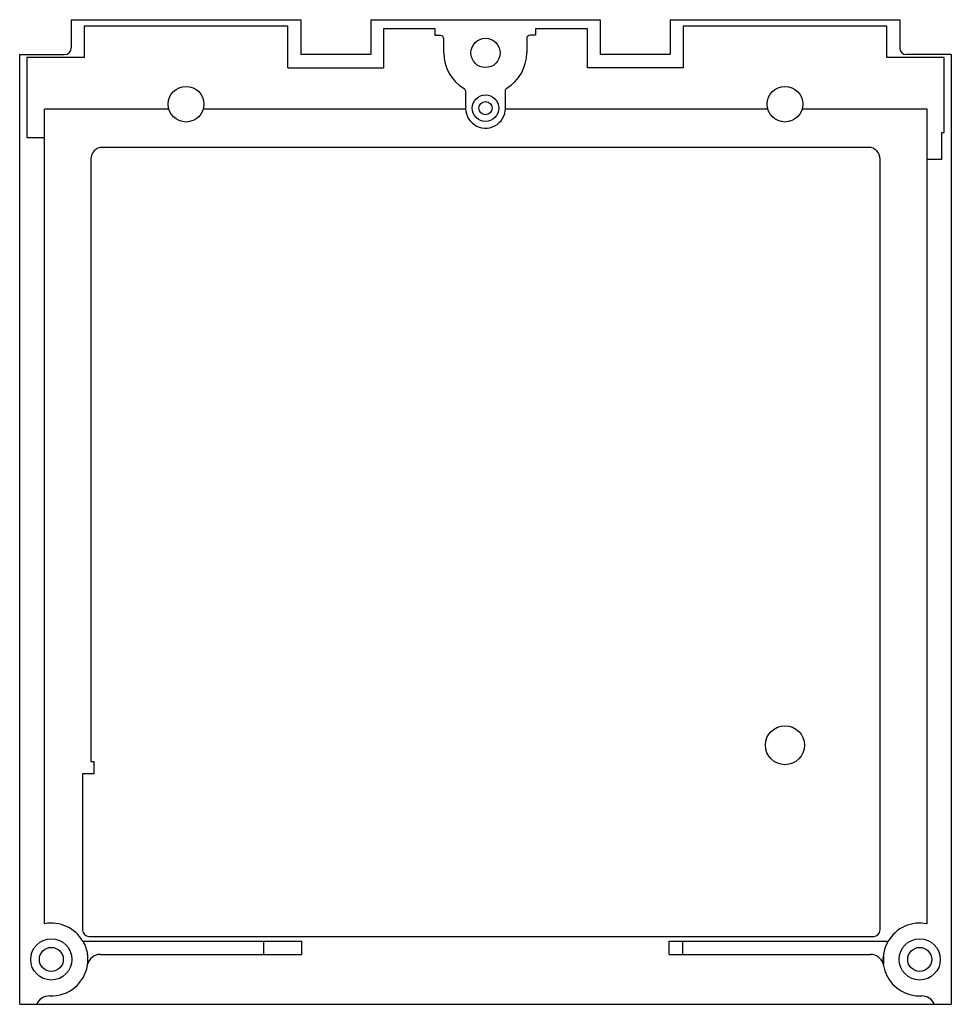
# Model space of a CAD drawing. Header units: millimetres. Extents: x 19 to 159, y 50 to 198.
import ezdxf

# ---------------------------------------------------------------- set-up
doc = ezdxf.new("R2010")
doc.units = ezdxf.units.MM
doc.header["$LTSCALE"] = 16.243751
doc.layers.get('0').update_dxf_attribs({"linetype": 'CONTINUOUS'})

msp = doc.modelspace()

# ---------------------------------------------------------------- linework, layer by layer
at = {"color": 7, "linetype": 'Continuous'}
for p, q in [((27.07, 198.14), (27.07, 193.89)), ((27.07, 198.14), (61.57, 198.14)), ((29.02, 197.19), (29.02, 192.45)), ((59.63, 197.19), (29.02, 197.19)), ((59.63, 190.89), (59.63, 197.19)), ((61.57, 198.14), (61.57, 192.89)), ((72.07, 198.14), (72.07, 192.89)), ((72.07, 198.14), (106.57, 198.14)), ((106.57, 198.14), (106.57, 192.89)), ((117.07, 198.14), (117.07, 192.89)), ((117.07, 198.14), (151.57, 198.14)), ((119.01, 197.19), (119.01, 190.89)), ((149.62, 197.19), (119.01, 197.19)), ((149.62, 192.45), (149.62, 197.19)), ((151.57, 198.14), (151.57, 193.89)), ((74.01, 196.79), (74.01, 190.89)), ((81.77, 196.79), (74.01, 196.79)), ((81.77, 195.74), (81.77, 196.79)), ((82.57, 195.74), (81.77, 195.74)), ((96.82, 195.8), (96.01, 195.8)), ((96.82, 196.79), (96.82, 195.8)), ((104.63, 196.79), (96.82, 196.79)), ((104.63, 190.89), (104.63, 196.79)), ((83.07, 193.14), (83.07, 195.24)), ((95.51, 195.3), (95.51, 193.14)), ((19.32, 50.14), (19.32, 192.89)), ((19.32, 192.89), (26.07, 192.89)), ((20.41, 192.45), (20.41, 180.44)), ((29.02, 192.45), (20.41, 192.45)), ((72.07, 192.89), (61.57, 192.89)), ((117.07, 192.89), (106.57, 192.89)), ((158.23, 192.45), (149.62, 192.45)), ((159.32, 192.89), (152.57, 192.89)), ((158.23, 181.2), (158.23, 192.45)), ((159.32, 192.89), (159.32, 50.14)), ((59.63, 190.89), (74.01, 190.89)), ((119.01, 190.89), (104.63, 190.89)), ((86.34, 185.18), (86.34, 187.36)), ((92.28, 187.41), (92.28, 184.84)), ((23.07, 62.26), (23.07, 184.68)), ((41.75, 184.68), (23.07, 184.68)), ((86.32, 184.68), (46.89, 184.68)), ((92.32, 184.84), (92.28, 184.84)), ((131.75, 184.68), (92.31, 184.68)), ((155.7, 184.68), (136.89, 184.68)), ((155.7, 62.23), (155.7, 184.68)), ((157.9, 181.2), (158.23, 181.2)), ((157.9, 177.1), (157.9, 181.2)), ((20.41, 180.44), (23.07, 180.44)), ((146.87, 178.94), (31.76, 178.94)), ((30.01, 177.19), (30.01, 86.62)), ((148.62, 61.33), (148.62, 177.19)), ((157.9, 177.1), (155.7, 177.1)), ((30.01, 86.62), (30.44, 86.62)), ((30.44, 86.62), (30.44, 84.76)), ((28.77, 84.76), (28.77, 61.33)), ((30.44, 84.76), (28.77, 84.76)), ((28.8, 59.61), (61.72, 59.61)), ((29.77, 60.33), (147.62, 60.33)), ((56, 57.64), (56, 59.61)), ((61.72, 57.64), (61.72, 59.61)), ((116.92, 59.61), (149.84, 59.61)), ((116.92, 57.64), (116.92, 59.61)), ((118.96, 57.64), (118.96, 59.61)), ((29.53, 57.57), (29.53, 56.21)), ((31.46, 57.64), (61.72, 57.64)), ((116.92, 57.64), (147.17, 57.64)), ((149.08, 56.43), (149.08, 57.33)), ((149.11, 57.63), (149.11, 56.14)), ((19.32, 50.14), (159.32, 50.14))]:
    msp.add_line(p, q, dxfattribs=at)
for centre, radius in [((89.32, 193.14), 2.2), ((44.32, 185.44), 2.68), ((134.32, 185.44), 2.68), ((89.32, 184.84), 1.99), ((89.32, 184.84), 0.988), ((134.32, 89.09), 2.93), ((24.07, 56.89), 3.1), ((154.57, 56.89), 3.1), ((24.07, 56.89), 1.8), ((154.57, 56.89), 1.8)]:
    msp.add_circle(centre, radius, dxfattribs=at)
for centre, radius, start, end in [((82.57, 195.24), 0.5, 0.0053, 89.9947), ((26.07, 193.89), 1, 270, 360), ((152.57, 193.89), 1, 180, 270), ((89.32, 193.14), 6.25, 180, 238.9353), ((89.32, 193.14), 6.19, 301.1307, 360), ((92.78, 187.41), 0.5, 121.1331, 179.9986), ((89.32, 184.84), 3, 173.5155, 360), ((24.07, 56.89), 5.46, 29.9577, 100.557), ((154.57, 56.89), 5.46, 78.0887, 150.0423), ((24.07, 56.89), 5.5, 7.0758, 29.7065), ((154.45, 56.88), 5.39, 149.529, 172.0474), ((31.46, 55.64), 2, 90.0008, 163.6112), ((147.17, 55.64), 2, 17.0053, 89.9991), ((154.45, 56.88), 5.39, 184.7693, 187.0485), ((24.07, 56.89), 5.5, 267.3803, 352.9242), ((147.17, 55.64), 2, 9.6645, 14.4198), ((154.45, 56.88), 5.39, 189.7144, 206.8682), ((154.57, 56.89), 5.5, 206.356, 272.6197), ((23.73, 49.4), 2, 87.3803, 158.2177), ((154.91, 49.4), 2, 21.7823, 92.6197)]:
    msp.add_arc(centre, radius, start, end, dxfattribs=at)
for centre, major_axis, ratio, start_param, end_param in [((96.01, 195.3), (-0.354, 0.354), 0.999924, -0.78536, 0.78536), ((85.84, 187.36), (-0.459, 0.198), 0.999961, -2.73301, -1.705417), ((31.76, 177.19), (-1.24, 1.24), 0.999924, -0.78536, 0.78536), ((146.87, 177.19), (1.24, 1.24), 0.999924, -0.78536, 0.78536), ((29.77, 61.33), (0.707, 0.707), 0.999924, 2.356233, 3.926953), ((147.62, 61.33), (0.707, -0.707), 0.999924, -0.78536, 0.78536)]:
    msp.add_ellipse(centre, major_axis=major_axis, ratio=ratio, start_param=start_param, end_param=end_param, dxfattribs=at)

doc.saveas('drawing.dxf')
